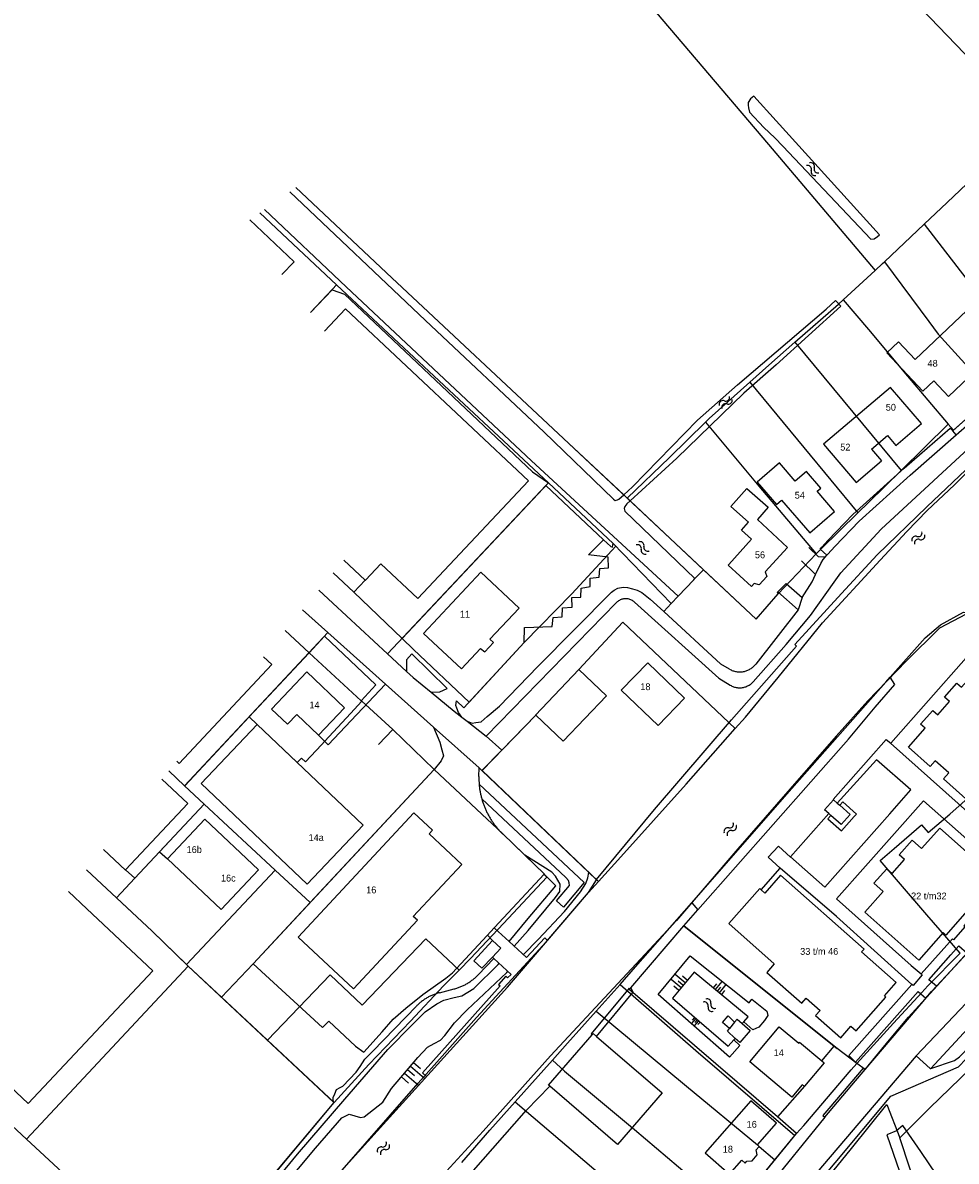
# Model space of a CAD drawing. Extents: x 123992 to 125854, y 449108 to 451911.
# Tile 52 of 175: x 124418 to 124623, y 450658 to 450908. Entities that reach past the tile are written whole.
import ezdxf
from ezdxf.enums import TextEntityAlignment as Align

# ---------------------------------------------------------------- set-up
doc = ezdxf.new("R2010")
doc.units = 0
for name, color, linetype in [('DEFAULT_113', 2, 'CONTINUOUS'), ('DEFAULT_21', 8, 'CONTINUOUS'), ('DEFAULT_22', 8, 'CONTINUOUS'), ('DEFAULT_4', 1, 'CONTINUOUS'), ('DEFAULT_48', 141, 'CONTINUOUS'), ('DEFAULT_5', 1, 'CONTINUOUS'), ('DEFAULT_6', 1, 'CONTINUOUS'), ('DEFAULT_66', 9, 'CONTINUOUS'), ('DEFAULT_7', 5, 'CONTINUOUS'), ('DEFAULT_79', 9, 'CONTINUOUS'), ('DEFAULT_80', 9, 'CONTINUOUS'), ('DEFAULT_87', 9, 'CONTINUOUS'), ('DEFAULT_99', 9, 'CONTINUOUS'), ('S04_TALUD', 9, 'CONTINUOUS'), ('S05_WATER', 141, 'CONTINUOUS')]:
    doc.layers.add(name, color=color, linetype=linetype)

msp = doc.modelspace()

# ---------------------------------------------------------------- linework, layer by layer
at = {"layer": 'DEFAULT_21'}
for points in [[(124548.383, 450920.745), (124554.247, 450913.776), (124581.912, 450881.253), (124605.325, 450853.568)], [(124608.034, 450918.885), (124626.825, 450899.319), (124639.698, 450886.079)], [(124616.081, 450863.699), (124621.149, 450868.496), (124629.745, 450876.62)], [(124550.806, 450803.526), (124536.831, 450816.64), (124499.107, 450851.938), (124478.002, 450871.754)], [(124470.085, 450866.243), (124478.55, 450858.231), (124486.955, 450850.369)], [(124607.386, 450855.47), (124616.081, 450863.699)], [(124616.081, 450863.699), (124627.257, 450849.282), (124639.403, 450833.917)], [(124574.589, 450752.913), (124576.812, 450755.424), (124584.033, 450764.092), (124593.739, 450776.107), (124606.412, 450789.922), (124612.275, 450796.202), (124616.777, 450800.808), (124622.763, 450806.433), (124628.036, 450811.698), (124636.812, 450819.003), (124645.705, 450826.547), (124648.848, 450829.122), (124655.609, 450834.512), (124662.905, 450840.083), (124677.15, 450848.901), (124682.849, 450852.381), (124687.838, 450854.725), (124694.027, 450857.518)], [(124605.325, 450853.568), (124606.986, 450855.091), (124607.386, 450855.47)], [(124607.386, 450855.47), (124617.11, 450842.328), (124619.207, 450839.537), (124626.51, 450831.527), (124630.869, 450826.056)], [(124598.279, 450847.104), (124605.325, 450853.568)], [(124481.191, 450844.285), (124486.031, 450849.416), (124486.955, 450850.369)], [(124486.955, 450850.369), (124503.97, 450834.454), (124533.528, 450806.925)], [(124587.687, 450837.776), (124597.265, 450846.174), (124598.279, 450847.104)], [(124598.279, 450847.104), (124603.901, 450840.603), (124612.465, 450830.335), (124621.423, 450819.77)], [(124577.79, 450829.021), (124581.971, 450832.765), (124587.687, 450837.776)], [(124587.687, 450837.776), (124611.083, 450809.632)], [(124568.057, 450820.239), (124568.871, 450821.033), (124577.79, 450829.021)], [(124577.79, 450829.021), (124601.561, 450800.307)], [(124621.423, 450819.77), (124622.547, 450818.444), (124627.233, 450822.657), (124630.869, 450826.056)], [(124550.806, 450803.526), (124560.101, 450812.477), (124568.057, 450820.239)], [(124568.057, 450820.239), (124579.779, 450806.129), (124592.362, 450791.262)], [(124611.083, 450809.632), (124621.423, 450819.77)], [(124601.561, 450800.307), (124603.849, 450802.539), (124611.083, 450809.632)], [(124501.323, 450772.682), (124533.528, 450806.925)], [(124501.323, 450772.682), (124503.867, 450770.239), (124516.063, 450758.682), (124528.206, 450771.802), (124538.636, 450782.541), (124548.3, 450792.944), (124547.708, 450793.553), (124533.528, 450806.925)], [(124550.806, 450803.526), (124579.168, 450776.923), (124584.022, 450782.536), (124592.362, 450791.262)], [(124592.362, 450791.262), (124593.362, 450792.308), (124601.561, 450800.307)], [(124486.203, 450787.113), (124490.712, 450782.869), (124501.323, 450772.682)], [(124608.652, 450764.218), (124616.319, 450772.809), (124619.699, 450775.683), (124624.745, 450778.504), (124626.771, 450778.275), (124628.674, 450778.64)], [(124475.66, 450774.426), (124480.891, 450769.549)], [(124544.489, 450719.266), (124518.909, 450743.699), (124530.749, 450755.819), (124530.704, 450755.861), (124540.213, 450765.878), (124549.859, 450776.275), (124574.589, 450752.913)], [(124480.891, 450769.549), (124484.283, 450773.176), (124495.57, 450762.519), (124492.376, 450759.022)], [(124467.712, 450755.456), (124480.891, 450769.549)], [(124480.891, 450769.549), (124482.803, 450767.766), (124492.376, 450759.022)], [(124565.027, 450714.607), (124570.551, 450720.907), (124587.01, 450739.742), (124607.674, 450763.122), (124608.652, 450764.218)], [(124566.388, 450713.096), (124599.453, 450750.567), (124605.37, 450757.591), (124609.692, 450762.611), (124608.652, 450764.218)], [(124492.518, 450758.892), (124489.997, 450756.197), (124484.337, 450750.146), (124483.599, 450749.357), (124480.089, 450745.605), (124479.232, 450746.418), (124478.29, 450745.423), (124469.469, 450753.789), (124467.712, 450755.456)], [(124492.376, 450759.022), (124492.518, 450758.892)], [(124492.518, 450758.892), (124499.285, 450752.712), (124508.412, 450743.916)], [(124453.535, 450740.299), (124453.577, 450740.341), (124467.712, 450755.456)], [(124544.489, 450719.266), (124549.397, 450724.747), (124563.786, 450740.714), (124574.589, 450752.913)], [(124450.029, 450743.582), (124453.535, 450740.299)], [(124481.14, 450714.701), (124508.412, 450743.916)], [(124508.412, 450743.916), (124523.467, 450729.743), (124532.664, 450720.897), (124532.604, 450720.835), (124533.197, 450720.252), (124523.63, 450710.042), (124516.345, 450702.386), (124513.852, 450699.843)], [(124453.535, 450740.299), (124457.828, 450736.279)], [(124624.058, 450703.551), (124616.668, 450711.975), (124606.445, 450723.929), (124609.516, 450726.571), (124615.499, 450731.736), (124616.996, 450730.076), (124621.753, 450734.102), (124625.124, 450737.083), (124629.929, 450731.263), (124640.377, 450718.4)], [(124438.527, 450715.725), (124442.551, 450720.045), (124457.828, 450736.279)], [(124457.828, 450736.279), (124473.465, 450721.805)], [(124431.963, 450721.841), (124438.527, 450715.725)], [(124453.921, 450701.087), (124473.465, 450721.805)], [(124473.465, 450721.805), (124481.14, 450714.701)], [(124314.149, 450500), (124327.017, 450508.153), (124347.433, 450521.167), (124357.284, 450527.822), (124362.387, 450531.239), (124379.708, 450544.24), (124398.683, 450559.988), (124403.359, 450565.548), (124413.91, 450575.125), (124424.934, 450585.179), (124433.17, 450593.376), (124446.315, 450608.027), (124468.521, 450632.724), (124473.493, 450638.583), (124487.167, 450654.725), (124504.869, 450674.995), (124517.718, 450689.406), (124533.173, 450706.205), (124542.356, 450716.884), (124544.489, 450719.266)], [(124438.527, 450715.725), (124446.37, 450708.419), (124453.921, 450701.087)], [(124461.664, 450693.851), (124468.579, 450701.245), (124481.14, 450714.701)], [(124549.254, 450696.698), (124552.671, 450700.517), (124565.027, 450714.607)], [(124565.027, 450714.607), (124566.388, 450713.096)], [(124616.691, 450693.896), (124629.453, 450707.889), (124634.769, 450713.081), (124637.153, 450715.118), (124638.681, 450716.226)], [(124601.342, 450679.344), (124597.016, 450682.612), (124596.982, 450682.574), (124563.285, 450709.579), (124566.388, 450713.096)], [(124471.722, 450684.444), (124485.522, 450698.798), (124492.58, 450692.157), (124506.56, 450706.692), (124513.852, 450699.843)], [(124615.593, 450694.942), (124616.923, 450696.378), (124624.058, 450703.551)], [(124453.921, 450701.087), (124454.329, 450700.692), (124461.664, 450693.851)], [(124486.372, 450670.742), (124494.014, 450679.058), (124503.195, 450688.629), (124510.48, 450696.404), (124513.852, 450699.843)], [(124544.011, 450690.838), (124549.254, 450696.698)], [(124549.254, 450696.698), (124565.905, 450682.169), (124587.682, 450663.463)], [(124601.342, 450679.344), (124609.341, 450688.189), (124615.593, 450694.942)], [(124461.664, 450693.851), (124471.722, 450684.444)], [(124603.111, 450678.008), (124616.691, 450693.896)], [(124534.381, 450680.072), (124537.69, 450683.774), (124544.011, 450690.838)], [(124544.011, 450690.838), (124563.86, 450674.301), (124579.457, 450661.41), (124579.835, 450661.079), (124583.309, 450658.139)], [(124471.722, 450684.444), (124486.372, 450670.742)], [(124526.187, 450670.906), (124534.381, 450680.072)], [(124534.381, 450680.072), (124537.068, 450677.631), (124552.452, 450664.816), (124574.21, 450646.337)], [(124587.682, 450663.463), (124588.078, 450663.945), (124589.624, 450665.719), (124600.044, 450677.909), (124601.342, 450679.344)], [(124603.111, 450678.008), (124601.342, 450679.344)], [(124448.302, 450626.923), (124452.937, 450630.76), (124472.269, 450653.889), (124486.372, 450670.742)], [(124514.449, 450657.533), (124520.637, 450664.698), (124526.187, 450670.906)], [(124526.187, 450670.906), (124547.472, 450652.798), (124566.279, 450636.788)], [(124583.309, 450658.139), (124587.682, 450663.463)], [(124637.962, 450593.095), (124622.791, 450627.895), (124621.68, 450631.042), (124615.19, 450649.62), (124610.792, 450662.978)], [(124574.21, 450646.337), (124574.731, 450646.964), (124577.625, 450651.22), (124583.309, 450658.139)]]:
    msp.add_lwpolyline(points, dxfattribs=at)
at = {"layer": 'DEFAULT_22'}
for points in [[(124610.792, 450662.978), (124617.341, 450669.602), (124626.207, 450678.109), (124635.915, 450688.895), (124638.853, 450692.354)], [(124592.242, 450650.913), (124600.152, 450660.614), (124607.915, 450670.317), (124610.792, 450662.978)]]:
    msp.add_lwpolyline(points, dxfattribs=at)
at = {"layer": 'DEFAULT_4'}
for points in [[(124474.911, 450852.658), (124477.582, 450855.487), (124467.843, 450864.683)], [(124493.241, 450785.519), (124493.268, 450785.494), (124496.658, 450789.096), (124504.782, 450781.452), (124529.107, 450807.303), (124488.901, 450845.136), (124484.256, 450840.199)], [(124614.125, 450834.016), (124625.517, 450844.79), (124633.047, 450836.828), (124621.466, 450825.876), (124618.251, 450829.276)], [(124618.251, 450829.276), (124615.855, 450827.009), (124607.886, 450835.437), (124610.47, 450837.881), (124614.125, 450834.016)], [(124615.499, 450819.909), (124608.73, 450827.871), (124594.016, 450815.364), (124601.14, 450806.984)], [(124609.879, 450815.133), (124615.499, 450819.909)], [(124604.506, 450814.306), (124608.034, 450817.304)], [(124608.034, 450817.304), (124609.879, 450815.133)], [(124604.506, 450814.306), (124606.708, 450811.717)], [(124587.729, 450807.284), (124584.294, 450811.274), (124579.384, 450807.047), (124583.618, 450802.129), (124584.755, 450803.108)], [(124584.755, 450803.108), (124590.972, 450795.887), (124596.427, 450800.585), (124592.584, 450805.074), (124593.373, 450805.756), (124590.21, 450809.415), (124587.729, 450807.284)], [(124601.14, 450806.984), (124606.708, 450811.717)], [(124573.589, 450801.731), (124577.114, 450805.649)], [(124577.114, 450805.649), (124581.839, 450801.558)], [(124577.492, 450798.219), (124573.589, 450801.731)], [(124581.839, 450801.558), (124579.457, 450798.807)], [(124575.927, 450796.48), (124577.492, 450798.219)], [(124579.457, 450798.807), (124586.072, 450792.699)], [(124573.138, 450788.94), (124578.135, 450794.494)], [(124578.135, 450794.494), (124575.927, 450796.48)], [(124586.072, 450792.699), (124581.169, 450787.367)], [(124488.548, 450789.935), (124493.241, 450785.519)], [(124527.047, 450779.377), (124518.654, 450787.244), (124506.051, 450773.8), (124514.37, 450766.002), (124518.582, 450770.495), (124519.495, 450769.752), (124521.431, 450771.818), (124520.649, 450772.551), (124527.047, 450779.377)], [(124572.998, 450788.784), (124573.138, 450788.94)], [(124578.178, 450784.122), (124572.998, 450788.784)], [(124581.169, 450787.367), (124581.515, 450786.305)], [(124578.76, 450784.769), (124578.178, 450784.122)], [(124579.858, 450784.507), (124578.76, 450784.769)], [(124581.515, 450786.305), (124579.858, 450784.507)], [(124451.811, 450745.726), (124452.324, 450745.244), (124472.732, 450766.95), (124470.888, 450768.684)], [(124563.41, 450759.578), (124557.612, 450753.564), (124549.535, 450761.352), (124555.333, 450767.365), (124563.41, 450759.578)], [(124482.986, 450751.439), (124488.702, 450757.432), (124480.405, 450765.345), (124472.631, 450757.193), (124476.146, 450753.84), (124478.212, 450756.005), (124482.986, 450751.439)], [(124641.23, 450754.147), (124639.771, 450752.509), (124648.278, 450744.935), (124642.369, 450738.298), (124643.519, 450737.274), (124639.272, 450732.505), (124638.122, 450733.529), (124635.991, 450731.135), (124627.506, 450738.654), (124625.951, 450736.912), (124620.386, 450741.88), (124621.527, 450743.166), (124618.517, 450745.837), (124617.402, 450744.581), (124612.636, 450748.81), (124616.313, 450752.954), (124615.3, 450753.847), (124617.998, 450756.908), (124619.111, 450755.926), (124621.672, 450758.842), (124620.575, 450759.806), (124623.277, 450762.883), (124624.31, 450761.972), (124627.961, 450766.073)], [(124514.459, 450723.037), (124507.277, 450729.738), (124508.044, 450730.561), (124503.948, 450734.382), (124478.462, 450707.064), (124490.622, 450695.719), (124504.718, 450710.828), (124503.792, 450711.604), (124514.459, 450723.037)], [(124619.564, 450731.03), (124631.33, 450720.562), (124625.998, 450714.547), (124626.622, 450713.993), (124620.877, 450707.522), (124620.258, 450708.071), (124614.905, 450702.032), (124603.044, 450712.546), (124607.07, 450717.089), (124605.028, 450718.899), (124607.88, 450722.117), (124609.055, 450721.076), (124611.774, 450724.144), (124610.6, 450725.185), (124613.445, 450728.396), (124615.552, 450726.521), (124619.564, 450731.03)], [(124580.268, 450717.471), (124579.967, 450717.736), (124573.164, 450710.043), (124583.149, 450701.212), (124581.493, 450699.34), (124589.186, 450692.536), (124590.2, 450693.682), (124593.256, 450690.979), (124592.242, 450689.833), (124597.763, 450684.951), (124600.022, 450687.505), (124601.144, 450686.514), (124607.663, 450693.891), (124607.367, 450694.18), (124609.96, 450697.112), (124602.372, 450703.823), (124602.915, 450704.437), (124584.562, 450720.668), (124581.091, 450716.743), (124580.268, 450717.471)], [(124428, 450717.072), (124431.999, 450713.315)], [(124404.601, 450684.157), (124419.146, 450670.491), (124446.543, 450699.649), (124431.999, 450713.315)], [(124563.278, 450709.584), (124596.341, 450683.088)], [(124589.821, 450674.352), (124589.288, 450674.658), (124587.008, 450671.931), (124577.767, 450679.656), (124584.229, 450687.386), (124588.561, 450683.765), (124588.737, 450683.975), (124593.584, 450679.924)], [(124533.788, 450674.315), (124533.534, 450674.534), (124543.097, 450685.636)], [(124544.081, 450685.26), (124558.507, 450672.851), (124548.711, 450661.478), (124533.788, 450674.315)], [(124543.097, 450685.636), (124543.33, 450685.906), (124544.081, 450685.26)], [(124596.341, 450683.088), (124596.982, 450682.574), (124597.016, 450682.612)], [(124593.584, 450679.924), (124594.108, 450679.486), (124589.821, 450674.352)], [(124573.337, 450654.975), (124576.041, 450658.069), (124576.764, 450657.438), (124577.131, 450657.858), (124578.271, 450657.944), (124579.398, 450659.233), (124579.181, 450660.332), (124579.835, 450661.079), (124579.457, 450661.41), (124583.632, 450666.187), (124578.008, 450671.102), (124567.995, 450659.645), (124573.337, 450654.975)]]:
    msp.add_lwpolyline(points, dxfattribs=at)
at = {"layer": 'DEFAULT_48'}
for points in [[(124544.086, 450719.763), (124556.809, 450735.122), (124573.79, 450754.838), (124588.058, 450771.037), (124587.656, 450771.393), (124597.965, 450782.604), (124605.796, 450791.058), (124616.691, 450801.656), (124630.96, 450815.157), (124638.369, 450821.409), (124651.465, 450831.704), (124661.804, 450838.999), (124662.428, 450838.445), (124666.604, 450841.476), (124666.24, 450841.932), (124676.387, 450848.267), (124690.239, 450856.47), (124706.764, 450865.293), (124727.161, 450874.947), (124759.593, 450889.971), (124776.13, 450897.868)], [(124606.271, 450861.415), (124583.585, 450886.469), (124578.664, 450891.885), (124577.969, 450891.26), (124577.396, 450890.436), (124577.4, 450889.857), (124577.525, 450889.278), (124577.692, 450888.321), (124580.877, 450884.95), (124583.254, 450882.67), (124585.027, 450880.867), (124604.36, 450860.401), (124605.119, 450860.487), (124605.854, 450860.992), (124606.271, 450861.415)], [(124476.676, 450870.831), (124506.493, 450842.577), (124532.474, 450818.128), (124547.823, 450803.324), (124548.166, 450802.987), (124548.664, 450803.131), (124549.002, 450803.294), (124550.052, 450804.234)], [(124471.077, 450866.934), (124489.081, 450849.991), (124529.804, 450811.733), (124562.024, 450782.012)], [(124550.052, 450804.234), (124552.02, 450805.996), (124566.301, 450820.635), (124575.097, 450828.458), (124594.541, 450845.057), (124596.6, 450846.991)], [(124597.789, 450845.722), (124596.6, 450846.991)], [(124597.789, 450845.722), (124583.6, 450832.821), (124576.471, 450826.571), (124561.748, 450812.347), (124551.455, 450802.917)], [(124551.455, 450802.917), (124550.77, 450802.289), (124550.294, 450801.726), (124550.177, 450801.285), (124550.342, 450800.687), (124565.728, 450785.846)], [(124350.682, 450500), (124351.603, 450500.65), (124366.336, 450511.198), (124379.674, 450521.174), (124388.516, 450528.218), (124397.591, 450536.223), (124409.605, 450546.669), (124422.172, 450558.078), (124434.996, 450569.949), (124441.742, 450576.576), (124455.818, 450591.794), (124471.516, 450609.382), (124486.083, 450625.843), (124499.508, 450642.573), (124507.891, 450652.132), (124519.171, 450664.41), (124533.958, 450680.992), (124561.655, 450710.721)], [(124625.672, 450644.837), (124615.37, 450660.002), (124611.448, 450665.665), (124610.057, 450664.515), (124607.886, 450663.638), (124610.727, 450655.549), (124621.56, 450627.662), (124621.205, 450627), (124620.948, 450626.658), (124620.914, 450625.819), (124621.142, 450624.842), (124621.348, 450623.884), (124636.67, 450590.859)]]:
    msp.add_lwpolyline(points, dxfattribs=at)
at = {"layer": 'DEFAULT_5'}
for points in [[(124595.142, 450734.221), (124594.199, 450735.056), (124596.183, 450737.266)], [(124596.183, 450737.266), (124597.006, 450736.538)], [(124597.572, 450736.037), (124599.814, 450734.052), (124597.845, 450731.828), (124595.603, 450733.813)], [(124597.006, 450736.538), (124597.572, 450736.037)], [(124595.603, 450733.813), (124595.142, 450734.221)]]:
    msp.add_lwpolyline(points, dxfattribs=at)
at = {"layer": 'DEFAULT_6'}
for points in [[(124530.749, 450755.819), (124536.773, 450750.099), (124546.282, 450760.116), (124540.213, 450765.878), (124530.704, 450755.861), (124530.749, 450755.819)], [(124492.762, 450731.696), (124480.461, 450718.726), (124457.167, 450740.819), (124469.469, 450753.789), (124492.762, 450731.696)], [(124448.55, 450741.801), (124454.257, 450736.449), (124440.567, 450721.852)], [(124449.785, 450724.25), (124457.969, 450732.963), (124469.761, 450721.888), (124461.577, 450713.175), (124449.785, 450724.25)], [(124440.567, 450721.852), (124440.537, 450721.819), (124435.708, 450726.348)], [(124449.785, 450724.25), (124449.762, 450724.271)]]:
    msp.add_lwpolyline(points, dxfattribs=at)
at = {"layer": 'DEFAULT_66'}
for points in [[(124562.024, 450782.012), (124565.477, 450785.592)], [(124565.477, 450785.592), (124565.728, 450785.846)], [(124634.377, 450777.192), (124630.417, 450778.647), (124625.313, 450778.022), (124619.482, 450774.974), (124612.121, 450767.74), (124603.695, 450758.984), (124596.747, 450751.236), (124586.632, 450739.624), (124575.114, 450726.451), (124561.655, 450710.721)], [(124533.302, 450706.355), (124542.356, 450716.884), (124544.044, 450719.693)], [(124544.044, 450719.693), (124544.086, 450719.763)], [(124363.312, 450532.355), (124381.003, 450545.581), (124392.98, 450555.867), (124404.989, 450567.052), (124415.407, 450577.126), (124445.092, 450608.452), (124471.24, 450637.193), (124497.881, 450666.678), (124524.484, 450696.102), (124533.302, 450706.355)]]:
    msp.add_lwpolyline(points, dxfattribs=at)
at = {"layer": 'DEFAULT_7'}
for points in [[(124521.224, 450706.341), (124517.107, 450701.835), (124518.9, 450700.273), (124521.217, 450702.682)], [(124521.224, 450706.341), (124523.043, 450704.657), (124521.215, 450702.705)]]:
    msp.add_lwpolyline(points, dxfattribs=at)
at = {"layer": 'DEFAULT_79'}
for points in [[(124565.728, 450785.846), (124567.62, 450787.751)], [(124560.517, 450780.378), (124562.024, 450782.012)], [(124558.868, 450778.588), (124560.517, 450780.378)], [(124589.287, 450781.719), (124588.448, 450778.995)], [(124524.891, 450706.096), (124529.041, 450711.138), (124535.142, 450718.338), (124532.565, 450720.874)], [(124518.046, 450698.778), (124521.543, 450702.402)], [(124512.762, 450695.694), (124512.955, 450695.746), (124513.147, 450695.801), (124513.339, 450695.86), (124513.529, 450695.922), (124513.718, 450695.987), (124513.906, 450696.056), (124514.092, 450696.128), (124514.277, 450696.203), (124514.461, 450696.282), (124514.644, 450696.364), (124514.825, 450696.449), (124515.004, 450696.537), (124515.182, 450696.629), (124515.358, 450696.723), (124515.533, 450696.821), (124515.705, 450696.922), (124515.876, 450697.026), (124516.045, 450697.133), (124516.212, 450697.243), (124516.377, 450697.356), (124516.541, 450697.471), (124516.702, 450697.59), (124516.86, 450697.712), (124517.017, 450697.836), (124517.172, 450697.963), (124517.324, 450698.093), (124517.474, 450698.225), (124517.621, 450698.36), (124517.766, 450698.498), (124517.909, 450698.638), (124518.046, 450698.778)], [(124509.562, 450694.867), (124509.369, 450694.815), (124509.177, 450694.76), (124508.986, 450694.701), (124508.796, 450694.639), (124508.607, 450694.573), (124508.419, 450694.503), (124508.233, 450694.43), (124508.048, 450694.354), (124507.864, 450694.275), (124507.683, 450694.191), (124507.502, 450694.105), (124507.323, 450694.015), (124507.146, 450693.922), (124506.971, 450693.826), (124506.797, 450693.727), (124506.626, 450693.624), (124506.456, 450693.518), (124506.288, 450693.409), (124506.123, 450693.297), (124505.959, 450693.182), (124505.798, 450693.064), (124505.638, 450692.943), (124505.481, 450692.82), (124505.327, 450692.693), (124505.174, 450692.563), (124505.024, 450692.431), (124504.877, 450692.296), (124504.732, 450692.158), (124504.59, 450692.017), (124504.498, 450691.924)], [(124509.562, 450694.867), (124512.762, 450695.694)], [(124486.37, 450670.743), (124486.168, 450671.3), (124486.204, 450671.82), (124486.558, 450672.622), (124486.89, 450673.603), (124487.706, 450674.069), (124488.304, 450674.314), (124491.238, 450677.394), (124492.128, 450678.68), (124493.135, 450680.266), (124494.881, 450682.017), (124504.498, 450691.924)]]:
    msp.add_lwpolyline(points, dxfattribs=at)
at = {"layer": 'DEFAULT_80'}
for points in [[(124478.002, 450871.754), (124499.107, 450851.938), (124536.831, 450816.64), (124550.052, 450804.234)], [(124481.191, 450844.285), (124485.95, 450849.33)], [(124532.937, 450806.296), (124533.522, 450806.919)], [(124533.522, 450806.919), (124547.708, 450793.553)], [(124498.146, 450769.304), (124532.937, 450806.296)], [(124550.052, 450804.234), (124551.455, 450802.917)], [(124551.455, 450802.917), (124562.753, 450792.315), (124567.62, 450787.751)], [(124567.62, 450787.751), (124579.168, 450776.923), (124584.022, 450782.536), (124583.88, 450782.875), (124583.921, 450782.916)], [(124583.921, 450782.916), (124585.799, 450784.803)], [(124450.029, 450743.581), (124453.536, 450740.297)], [(124453.536, 450740.297), (124457.828, 450736.279), (124447.977, 450725.812)], [(124447.977, 450725.812), (124442.555, 450720.051)], [(124551.622, 450695.954), (124563.278, 450709.584)], [(124552.075, 450694.903), (124551.296, 450695.573), (124551.406, 450695.702)], [(124551.406, 450695.702), (124551.622, 450695.954)], [(124583.844, 450667.585), (124552.075, 450694.903)], [(124516.517, 450655.212), (124528.671, 450669.083), (124533.788, 450674.315)], [(124589.821, 450674.352), (124583.844, 450667.585)]]:
    msp.add_lwpolyline(points, dxfattribs=at)
at = {"layer": 'DEFAULT_87'}
for points in [[(124525.989, 450705.101), (124529.021, 450708.541), (124535.082, 450715.761), (124536.012, 450717.127), (124536.059, 450718.725), (124535.572, 450719.6), (124535.046, 450720.435), (124534.259, 450721.367), (124528.294, 450725.1)], [(124528.055, 450703.23), (124531.237, 450706.58), (124537.045, 450712.74), (124540.571, 450717.063), (124541.736, 450718.871), (124542.207, 450720.072), (124542.408, 450721.254)], [(124466.858, 450645.415), (124478.384, 450659.372), (124488.786, 450671.501), (124498.176, 450682.403), (124503.592, 450687.801), (124506.43, 450690.66), (124509.015, 450692.399), (124510.508, 450693.23), (124512.822, 450693.788), (124514.479, 450694.181), (124517.106, 450695.799), (124522.443, 450701.076)], [(124471.061, 450647.287), (124482.272, 450660.721), (124488.118, 450667.38), (124489.711, 450668.192), (124492.196, 450667.412), (124493.035, 450667.559), (124497.108, 450670.848), (124499.044, 450673.82), (124504.768, 450680.598), (124506.95, 450682.913), (124508.383, 450683.704), (124509.777, 450684.414), (124510.748, 450685.481), (124512.867, 450688.215), (124515.623, 450691.093), (124524.355, 450699.334), (124524.593, 450699.584)], [(124522.443, 450701.076), (124522.683, 450701.348)], [(124576.474, 450688.486), (124577.413, 450689.589), (124565.521, 450699.343), (124560.783, 450693.697), (124573.045, 450683.121), (124574.273, 450684.474)], [(124576.113, 450688.062), (124576.474, 450688.486)], [(124574.273, 450684.474), (124574.588, 450684.809)]]:
    msp.add_lwpolyline(points, dxfattribs=at)
at = {"layer": 'DEFAULT_99'}
for points in [[(124578.511, 450763.182), (124585.809, 450771.383), (124591.117, 450777.719), (124596.298, 450785.091), (124597.762, 450787.141), (124606.624, 450796.681), (124629.67, 450817.961), (124641.342, 450828.522), (124649.071, 450834.678), (124654.28, 450838.495), (124666.973, 450846.428), (124686.935, 450858.154), (124704.689, 450868.344), (124719.949, 450877.776), (124729.741, 450883.527), (124732.387, 450885.307), (124734.214, 450886.84), (124738.065, 450890.286), (124741.704, 450892.812), (124746.706, 450895.793)], [(124690.928, 450865.162), (124690.155, 450865.611), (124681.933, 450861.131), (124668.893, 450854.034), (124664.039, 450850.82), (124653.597, 450844.083), (124647.65, 450840.02), (124642.122, 450836.12), (124639.54, 450834.041), (124634.755, 450829.689), (124627.233, 450822.657), (124622.391, 450818.304)], [(124623.158, 450817.424), (124626.034, 450819.93), (124638.202, 450831.195), (124643.546, 450835.572), (124649.153, 450839.593), (124653.009, 450842.4), (124669.162, 450852.898), (124684.172, 450861.189), (124690.928, 450865.162)], [(124485.95, 450849.33), (124488.698, 450848.379), (124529.991, 450809.294), (124533.522, 450806.919)], [(124593.649, 450792.776), (124594.994, 450794.29), (124600.463, 450799.922), (124611.703, 450810.098), (124621.845, 450818.932)], [(124594.966, 450791.247), (124596.456, 450792.924), (124601.851, 450798.481), (124613.027, 450808.599), (124623.158, 450817.424)], [(124622.391, 450818.304), (124621.845, 450818.932)], [(124623.158, 450817.424), (124622.391, 450818.304)], [(124532.937, 450806.296), (124545.589, 450794.382)], [(124514.499, 450755.392), (124513.752, 450756.403), (124513.364, 450757.419), (124513.14, 450757.937), (124513.331, 450758.997), (124514.943, 450757.472), (124528.206, 450771.802), (124528.239, 450775.098), (124534.336, 450775.307), (124534.54, 450777.287), (124536.499, 450777.421), (124536.623, 450779.441), (124538.7, 450779.597), (124538.625, 450781.714), (124540.624, 450781.75), (124540.708, 450783.728), (124542.664, 450784.084), (124542.69, 450785.922), (124544.667, 450786.157), (124544.813, 450788.076), (124546.751, 450788.212), (124546.632, 450790.568), (124542.33, 450791.093), (124545.589, 450794.382)], [(124545.589, 450794.382), (124547.194, 450792.87), (124547.595, 450792.733), (124547.691, 450793.174), (124547.708, 450793.553)], [(124547.708, 450793.553), (124560.517, 450780.378)], [(124594.334, 450790.536), (124592.886, 450790.642), (124590.755, 450792.662)], [(124593.251, 450792.327), (124593.649, 450792.776)], [(124593.251, 450792.327), (124594.745, 450790.998)], [(124589.178, 450789.73), (124592.245, 450786.725)], [(124592.245, 450786.725), (124593.427, 450789.184), (124593.9, 450790.047), (124594.334, 450790.536)], [(124594.334, 450790.536), (124594.745, 450790.998)], [(124594.745, 450790.998), (124594.966, 450791.247)], [(124486.203, 450787.113), (124490.712, 450782.869), (124493.241, 450785.519)], [(124585.799, 450784.803), (124589.287, 450781.719)], [(124589.287, 450781.719), (124591.479, 450785.133), (124592.245, 450786.725)], [(124483.042, 450783.309), (124486.092, 450780.456), (124498.146, 450769.304)], [(124515.624, 450754.525), (124516.749, 450754.111), (124517.548, 450754.217), (124518.706, 450754.406), (124520.075, 450755.536), (124522.777, 450757.834), (124531.206, 450766.552), (124547.412, 450782.882), (124547.928, 450783.306), (124548.765, 450783.733), (124549.942, 450783.982), (124550.862, 450783.929), (124551.984, 450783.639), (124552.987, 450783.307), (124554.07, 450782.777), (124555.901, 450781.312), (124558.868, 450778.588)], [(124583.921, 450782.916), (124588.448, 450778.995)], [(124519.854, 450751.264), (124548.42, 450780.55)], [(124552.458, 450780.68), (124552.305, 450780.809), (124552.143, 450780.927), (124551.974, 450781.033), (124551.798, 450781.128), (124551.616, 450781.21), (124551.428, 450781.28), (124551.237, 450781.337), (124551.042, 450781.38), (124550.844, 450781.41), (124550.645, 450781.426), (124550.445, 450781.429), (124550.245, 450781.418), (124550.047, 450781.393), (124549.85, 450781.355), (124549.657, 450781.303), (124549.468, 450781.238), (124549.284, 450781.161), (124549.105, 450781.07), (124548.933, 450780.968), (124548.769, 450780.855), (124548.612, 450780.73), (124548.465, 450780.595), (124548.42, 450780.55)], [(124552.458, 450780.68), (124570.952, 450764.012), (124573.483, 450762.445)], [(124479.443, 450778.978), (124485.033, 450773.978)], [(124573.308, 450765.962), (124571.408, 450767.073), (124558.868, 450778.588)], [(124588.448, 450778.995), (124579.077, 450767.063)], [(124453.536, 450740.297), (124485.033, 450773.978)], [(124485.033, 450773.978), (124497.671, 450762.674)], [(124498.146, 450769.304), (124502.344, 450765.42)], [(124507.703, 450760.88), (124509.617, 450761.005), (124511.27, 450761.678), (124503.474, 450769.307), (124502.325, 450767.979), (124502.344, 450765.42)], [(124573.308, 450765.962), (124573.483, 450765.865), (124573.662, 450765.776), (124573.845, 450765.695), (124574.031, 450765.623), (124574.221, 450765.558), (124574.413, 450765.503), (124574.607, 450765.456), (124574.803, 450765.417), (124575.001, 450765.388), (124575.2, 450765.367), (124575.4, 450765.356), (124575.6, 450765.353), (124575.8, 450765.359), (124575.999, 450765.374), (124576.198, 450765.398), (124576.395, 450765.431), (124576.59, 450765.473), (124576.784, 450765.523), (124576.975, 450765.582), (124577.163, 450765.65), (124577.348, 450765.726), (124577.53, 450765.81), (124577.707, 450765.902), (124577.88, 450766.002), (124578.049, 450766.109), (124578.213, 450766.224), (124578.371, 450766.347), (124578.524, 450766.476), (124578.67, 450766.612), (124578.811, 450766.754), (124578.945, 450766.902), (124579.072, 450767.057), (124579.077, 450767.063)], [(124608.75, 450749.73), (124625.36, 450768.411), (124627.961, 450766.073)], [(124502.344, 450765.42), (124503.754, 450764.115), (124507.703, 450760.88)], [(124482.986, 450751.439), (124485.095, 450749.362), (124497.671, 450762.674)], [(124497.671, 450762.674), (124508.256, 450753.207)], [(124573.483, 450762.445), (124573.656, 450762.344), (124573.833, 450762.253), (124574.016, 450762.17), (124574.202, 450762.096), (124574.391, 450762.033), (124574.584, 450761.978), (124574.779, 450761.934), (124574.976, 450761.899), (124575.174, 450761.875), (124575.373, 450761.861), (124575.573, 450761.856), (124575.773, 450761.862), (124575.973, 450761.878), (124576.171, 450761.904), (124576.368, 450761.94), (124576.562, 450761.986), (124576.754, 450762.042), (124576.943, 450762.107), (124577.129, 450762.182), (124577.31, 450762.266), (124577.487, 450762.359), (124577.659, 450762.461), (124577.826, 450762.572), (124577.987, 450762.691), (124578.141, 450762.817), (124578.289, 450762.952), (124578.43, 450763.094), (124578.511, 450763.182)], [(124507.703, 450760.88), (124512.81, 450756.696), (124514.499, 450755.392)], [(124514.499, 450755.392), (124515.624, 450754.525)], [(124515.624, 450754.525), (124519.854, 450751.264)], [(124523.29, 450748.184), (124530.749, 450755.819)], [(124496.132, 450749.391), (124499.285, 450752.712), (124508.411, 450743.915)], [(124508.256, 450753.207), (124518.266, 450744.253)], [(124508.256, 450753.207), (124509.604, 450749.938), (124510.056, 450748.243), (124510.467, 450746.888), (124509.955, 450745.825), (124508.411, 450743.915)], [(124519.854, 450751.264), (124523.29, 450748.184)], [(124596.183, 450737.266), (124596.116, 450737.325), (124607.791, 450750.534), (124608.75, 450749.73)], [(124635.778, 450725.597), (124608.718, 450749.695), (124608.75, 450749.73)], [(124518.905, 450743.695), (124523.29, 450748.184)], [(124518.23, 450742.378), (124518.266, 450744.253)], [(124518.266, 450744.253), (124518.905, 450743.695)], [(124586.747, 450724.71), (124594.274, 450718.024), (124608.552, 450734.169), (124613.169, 450739.416), (124605.632, 450746.02), (124597.006, 450736.538)], [(124508.411, 450743.915), (124468.579, 450701.245), (124483.864, 450687.203), (124485.213, 450688.613), (124491.133, 450683.146), (124492.943, 450681.783), (124496.967, 450686.289), (124499.404, 450689.085), (124502.165, 450691.465), (124505.88, 450694.452), (124510.99, 450698.088), (124512.42, 450699.238), (124519.982, 450707.36)], [(124518.23, 450742.378), (124518.227, 450742.178), (124518.227, 450741.978), (124518.229, 450741.778), (124518.233, 450741.578), (124518.24, 450741.378), (124518.249, 450741.178), (124518.261, 450740.979), (124518.274, 450740.779), (124518.283, 450740.668)], [(124542.408, 450721.254), (124518.905, 450743.695)], [(124518.283, 450740.668), (124541.354, 450719.108), (124536.819, 450713.657), (124535.308, 450715.063), (124538.121, 450718.402), (124538.036, 450719.02), (124537.892, 450719.539), (124537.347, 450720.174), (124518.857, 450737.452)], [(124518.283, 450740.668), (124518.3, 450740.469), (124518.32, 450740.27), (124518.342, 450740.071), (124518.366, 450739.872), (124518.393, 450739.674), (124518.422, 450739.476), (124518.453, 450739.279), (124518.487, 450739.082), (124518.523, 450738.885), (124518.561, 450738.689), (124518.601, 450738.493), (124518.644, 450738.297), (124518.689, 450738.102), (124518.736, 450737.908), (124518.786, 450737.714), (124518.838, 450737.521), (124518.857, 450737.452)], [(124518.857, 450737.452), (124518.912, 450737.26), (124518.969, 450737.068), (124519.029, 450736.877), (124519.09, 450736.687), (124519.154, 450736.497), (124519.221, 450736.309), (124519.289, 450736.121), (124519.359, 450735.934), (124519.432, 450735.747), (124519.507, 450735.562), (124519.584, 450735.377), (124519.664, 450735.194), (124519.745, 450735.011), (124519.828, 450734.829), (124519.914, 450734.649), (124520.002, 450734.469), (124520.092, 450734.29), (124520.184, 450734.113), (124520.278, 450733.936), (124520.374, 450733.761), (124520.472, 450733.586), (124520.572, 450733.413), (124520.674, 450733.241), (124520.779, 450733.071), (124520.885, 450732.901), (124520.993, 450732.733), (124521.103, 450732.566), (124521.215, 450732.4), (124521.329, 450732.236), (124521.445, 450732.073), (124521.563, 450731.912), (124521.683, 450731.751), (124521.804, 450731.593), (124521.928, 450731.435), (124522.053, 450731.279), (124522.18, 450731.125), (124522.309, 450730.972), (124522.44, 450730.821), (124522.572, 450730.671), (124522.706, 450730.522), (124522.842, 450730.376), (124522.98, 450730.231), (124523.119, 450730.087), (124523.26, 450729.945), (124523.403, 450729.805), (124523.462, 450729.748)], [(124595.603, 450733.813), (124594.938, 450733.038), (124597.947, 450730.406), (124600.731, 450733.546), (124601.238, 450734.124), (124598.26, 450736.791), (124597.572, 450736.037)], [(124633.093, 450721.866), (124615.97, 450737.018), (124596.849, 450715.47), (124613.276, 450700.818), (124615.439, 450698.983)], [(124595.142, 450734.221), (124586.747, 450724.71)], [(124528.294, 450725.1), (124523.462, 450729.748)], [(124584.482, 450722.242), (124581.815, 450724.641), (124584.09, 450727.029), (124586.716, 450724.675), (124586.747, 450724.71)], [(124447.977, 450725.812), (124449.762, 450724.271)], [(124532.565, 450720.874), (124532.623, 450720.936), (124528.294, 450725.1)], [(124431.963, 450721.841), (124446.37, 450708.419), (124454.315, 450700.698)], [(124440.567, 450721.852), (124442.555, 450720.051)], [(124580.268, 450717.471), (124584.482, 450722.242)], [(124613.393, 450696.687), (124596.818, 450711.631), (124584.482, 450722.242)], [(124633.093, 450721.866), (124633.019, 450721.781), (124634.458, 450720.496), (124624.836, 450709.572), (124625.085, 450709.306), (124622.572, 450706.501), (124622.312, 450706.737), (124615.439, 450698.983)], [(124521.659, 450709.16), (124532.565, 450720.874)], [(124544.044, 450719.693), (124542.408, 450721.254)], [(124519.982, 450707.36), (124521.659, 450709.16)], [(124520.154, 450707.439), (124521.224, 450706.341)], [(124521.627, 450709.054), (124524.891, 450706.096)], [(124524.891, 450706.096), (124528.723, 450702.626), (124532.701, 450706.93), (124533.302, 450706.355)], [(124565.427, 450620.235), (124608.808, 450672.114), (124623.651, 450678.57), (124625.369, 450680.364), (124634.016, 450689.342), (124647.776, 450704.135), (124649.902, 450705.731), (124651.597, 450706.344), (124653.473, 450706.699), (124654.773, 450706.809), (124655.853, 450706.778), (124656.897, 450706.166), (124658.052, 450705.206)], [(124617.569, 450678.23), (124622.813, 450680.003), (124623.887, 450680.751), (124626.366, 450683.368), (124647.799, 450706.194), (124649.151, 450707.143), (124650.686, 450707.915), (124652.681, 450708.35), (124654.299, 450708.563), (124655.26, 450708.478)], [(124618.815, 450696.269), (124617.146, 450697.681), (124621.995, 450703.213), (124623.729, 450705.156), (124625.564, 450703.547)], [(124521.543, 450702.402), (124525.341, 450698.895), (124524.519, 450698.125), (124524.141, 450698.503), (124522.513, 450696.7), (124522.872, 450696.346), (124505.827, 450677.273), (124506.717, 450676.45)], [(124521.215, 450702.705), (124521.543, 450702.402)], [(124574.273, 450684.474), (124575.564, 450683.282), (124573.304, 450680.726), (124557.622, 450694.486), (124564.699, 450702.996), (124577.65, 450692.647), (124578.263, 450693.432), (124581.543, 450690.841), (124581.73, 450689.884), (124580.998, 450688.779), (124579.73, 450687.311), (124578.435, 450686.741), (124576.474, 450688.486)], [(124618.815, 450696.269), (124622.901, 450700.697), (124625.564, 450703.547)], [(124418.742, 450662.714), (124454.315, 450700.698)], [(124454.315, 450700.698), (124486.37, 450670.743)], [(124633.616, 450701.269), (124614.323, 450680.992)], [(124617.569, 450678.23), (124636.483, 450698.652), (124633.616, 450701.269)], [(124615.439, 450698.983), (124615.681, 450698.77), (124613.663, 450696.478), (124613.393, 450696.687)], [(124551.406, 450695.702), (124551.233, 450695.872), (124542.875, 450685.837), (124543.097, 450685.636)], [(124544.081, 450685.26), (124552.075, 450694.903)], [(124552.075, 450694.903), (124552.14, 450694.981), (124551.622, 450695.954)], [(124613.393, 450696.687), (124599.52, 450681.057), (124601.045, 450679.572), (124614.825, 450695.121), (124616.452, 450693.668)], [(124616.452, 450693.668), (124617.743, 450695.107), (124618.815, 450696.269)], [(124603.111, 450678.008), (124608.458, 450684.542), (124612.703, 450689.491), (124616.452, 450693.668)], [(124573.305, 450687.007), (124571.779, 450688.292), (124573.039, 450689.787), (124574.384, 450688.426)], [(124574.588, 450684.809), (124572.86, 450686.397), (124573.305, 450687.007)], [(124574.384, 450688.426), (124573.305, 450687.007)], [(124574.384, 450688.426), (124574.441, 450688.368), (124574.993, 450689.015), (124576.113, 450688.062)], [(124576.113, 450688.062), (124577.868, 450686.567), (124575.588, 450683.891), (124574.588, 450684.809)], [(124593.584, 450679.924), (124596.341, 450683.088)], [(124398.449, 450681.51), (124418.742, 450662.714)], [(124614.323, 450680.992), (124586.242, 450647.99)], [(124614.323, 450680.992), (124617.411, 450678.176), (124617.569, 450678.23)], [(124602.717, 450678.306), (124595.126, 450669.454), (124593.839, 450667.885), (124594.263, 450667.521)], [(124594.263, 450667.521), (124600.996, 450675.534), (124603.111, 450678.008)], [(124602.717, 450678.306), (124603.111, 450678.008)], [(124486.37, 450670.743), (124472.269, 450653.889), (124452.956, 450630.783), (124452.916, 450630.82)], [(124573.337, 450654.975), (124577.625, 450651.22), (124588.078, 450663.945), (124583.844, 450667.585)], [(124594.263, 450667.521), (124581.309, 450651.563)], [(124418.742, 450662.714), (124436.602, 450646.172), (124452.916, 450630.82)]]:
    msp.add_lwpolyline(points, dxfattribs=at)
at = {"layer": 'S04_TALUD'}
for p, q in [((124560.473, 450697.845), (124562.672, 450695.986)), ((124561.403, 450698.945), (124563.602, 450697.086)), ((124562.038, 450697.466), (124563.137, 450696.536)), ((124562.967, 450698.565), (124564.067, 450697.635)), ((124570.462, 450696.831), (124569.734, 450695.936)), ((124571.638, 450697.362), (124570.181, 450695.571)), ((124561.108, 450696.366), (124562.207, 450695.437)), ((124571.358, 450696.102), (124570.629, 450695.207)), ((124572.534, 450696.634), (124571.077, 450694.843)), ((124572.253, 450695.374), (124571.524, 450694.478)), ((124565.202, 450688.849), (124565.705, 450689.433)), ((124564.991, 450688.014), (124565.996, 450689.181)), ((124565.575, 450687.512), (124566.58, 450688.679)), ((124565.785, 450688.347), (124566.288, 450688.93)), ((124566.369, 450687.844), (124566.871, 450688.427)), ((124505.403, 450678.131), (124503.845, 450679.46)), ((124504.968, 450674.466), (124501.852, 450677.123)), ((124504.074, 450676.573), (124502.516, 450677.902)), ((124506.296, 450676.024), (124503.18, 450678.681)), ((124502.745, 450675.015), (124501.187, 450676.344))]:
    msp.add_line(p, q, dxfattribs=at)
at = {"layer": 'S05_WATER'}
for points in [[(124591.946, 450876.129), (124591.988, 450876.324), (124591.984, 450876.523), (124591.933, 450876.716), (124591.839, 450876.892), (124591.706, 450877.041), (124591.542, 450877.155), (124591.356, 450877.227), (124591.159, 450877.255), (124590.96, 450877.235), (124590.924, 450877.226)], [(124591.288, 450875.515), (124591.33, 450875.71), (124591.326, 450875.91), (124591.275, 450876.103), (124591.18, 450876.279), (124591.048, 450876.428), (124590.884, 450876.541), (124590.698, 450876.614), (124590.5, 450876.641), (124590.302, 450876.622), (124590.265, 450876.613)], [(124591.288, 450875.515), (124591.246, 450875.32), (124591.25, 450875.121), (124591.301, 450874.928), (124591.395, 450874.752), (124591.528, 450874.603), (124591.692, 450874.489), (124591.878, 450874.417), (124592.075, 450874.389), (124592.274, 450874.409), (124592.31, 450874.418)], [(124591.946, 450876.129), (124591.904, 450875.934), (124591.908, 450875.734), (124591.959, 450875.541), (124592.054, 450875.365), (124592.186, 450875.216), (124592.35, 450875.103), (124592.536, 450875.03), (124592.734, 450875.003), (124592.932, 450875.022), (124592.969, 450875.031)], [(124572.187, 450824.906), (124571.994, 450824.955), (124571.794, 450824.957), (124571.6, 450824.912), (124571.421, 450824.824), (124571.268, 450824.696), (124571.148, 450824.536), (124571.07, 450824.353), (124571.036, 450824.156), (124571.049, 450823.957), (124571.057, 450823.92)], [(124572.187, 450824.906), (124572.381, 450824.858), (124572.58, 450824.855), (124572.775, 450824.9), (124572.954, 450824.988), (124573.107, 450825.116), (124573.226, 450825.276), (124573.305, 450825.46), (124573.338, 450825.656), (124573.325, 450825.855), (124573.318, 450825.892)], [(124572.779, 450824.228), (124572.972, 450824.179), (124573.172, 450824.177), (124573.366, 450824.222), (124573.545, 450824.31), (124573.698, 450824.438), (124573.818, 450824.598), (124573.896, 450824.781), (124573.93, 450824.978), (124573.917, 450825.177), (124573.909, 450825.214)], [(124572.779, 450824.228), (124572.585, 450824.276), (124572.386, 450824.279), (124572.191, 450824.234), (124572.012, 450824.146), (124571.859, 450824.018), (124571.74, 450823.858), (124571.661, 450823.674), (124571.628, 450823.478), (124571.641, 450823.279), (124571.648, 450823.242)], [(124614.515, 450795.112), (124614.32, 450795.156), (124614.121, 450795.154), (124613.927, 450795.105), (124613.75, 450795.012), (124613.6, 450794.881), (124613.484, 450794.719), (124613.41, 450794.534), (124613.38, 450794.336), (124613.398, 450794.137), (124613.406, 450794.101)], [(124615.121, 450794.446), (124614.927, 450794.491), (124614.727, 450794.489), (124614.534, 450794.44), (124614.357, 450794.347), (124614.206, 450794.216), (124614.091, 450794.054), (124614.016, 450793.868), (124613.987, 450793.671), (124614.004, 450793.472), (124614.013, 450793.436)], [(124614.515, 450795.112), (124614.709, 450795.067), (124614.909, 450795.069), (124615.102, 450795.118), (124615.279, 450795.211), (124615.43, 450795.342), (124615.545, 450795.504), (124615.62, 450795.69), (124615.649, 450795.887), (124615.632, 450796.086), (124615.623, 450796.122)], [(124615.121, 450794.446), (124615.316, 450794.402), (124615.515, 450794.404), (124615.709, 450794.453), (124615.886, 450794.546), (124616.036, 450794.677), (124616.152, 450794.839), (124616.226, 450795.024), (124616.256, 450795.222), (124616.238, 450795.421), (124616.23, 450795.457)], [(124553.913, 450792.253), (124553.937, 450792.452), (124553.915, 450792.65), (124553.847, 450792.837), (124553.737, 450793.004), (124553.591, 450793.14), (124553.417, 450793.238), (124553.225, 450793.294), (124553.026, 450793.303), (124552.83, 450793.265), (124552.795, 450793.253)], [(124554.513, 450792.925), (124554.537, 450793.123), (124554.515, 450793.321), (124554.446, 450793.508), (124554.336, 450793.675), (124554.19, 450793.811), (124554.017, 450793.909), (124553.825, 450793.965), (124553.626, 450793.974), (124553.43, 450793.936), (124553.394, 450793.924)], [(124553.913, 450792.253), (124553.889, 450792.055), (124553.911, 450791.857), (124553.98, 450791.67), (124554.09, 450791.503), (124554.236, 450791.367), (124554.409, 450791.269), (124554.601, 450791.213), (124554.8, 450791.204), (124554.996, 450791.242), (124555.032, 450791.254)], [(124554.513, 450792.925), (124554.489, 450792.726), (124554.511, 450792.528), (124554.579, 450792.341), (124554.689, 450792.174), (124554.835, 450792.038), (124555.009, 450791.94), (124555.201, 450791.884), (124555.4, 450791.875), (124555.596, 450791.913), (124555.631, 450791.925)], [(124573.143, 450731.087), (124573.341, 450731.064), (124573.539, 450731.089), (124573.726, 450731.159), (124573.891, 450731.27), (124574.026, 450731.418), (124574.123, 450731.592), (124574.176, 450731.784), (124574.183, 450731.984), (124574.144, 450732.179), (124574.131, 450732.215)], [(124573.143, 450731.087), (124572.944, 450731.109), (124572.746, 450731.084), (124572.559, 450731.014), (124572.394, 450730.903), (124572.259, 450730.756), (124572.162, 450730.581), (124572.109, 450730.389), (124572.102, 450730.19), (124572.141, 450729.994), (124572.154, 450729.959)], [(124573.819, 450730.493), (124573.621, 450730.516), (124573.423, 450730.491), (124573.236, 450730.421), (124573.071, 450730.31), (124572.936, 450730.162), (124572.839, 450729.988), (124572.786, 450729.796), (124572.779, 450729.596), (124572.818, 450729.401), (124572.831, 450729.365)], [(124573.819, 450730.493), (124574.018, 450730.471), (124574.216, 450730.496), (124574.403, 450730.566), (124574.568, 450730.677), (124574.703, 450730.824), (124574.8, 450730.999), (124574.853, 450731.191), (124574.86, 450731.39), (124574.821, 450731.586), (124574.808, 450731.621)], [(124568.617, 450691.795), (124568.641, 450691.993), (124568.618, 450692.191), (124568.549, 450692.378), (124568.438, 450692.545), (124568.292, 450692.68), (124568.119, 450692.778), (124567.927, 450692.833), (124567.727, 450692.842), (124567.531, 450692.804), (124567.496, 450692.792)], [(124569.215, 450692.467), (124569.239, 450692.665), (124569.216, 450692.864), (124569.147, 450693.051), (124569.037, 450693.217), (124568.89, 450693.353), (124568.717, 450693.451), (124568.525, 450693.506), (124568.325, 450693.514), (124568.13, 450693.476), (124568.094, 450693.464)], [(124568.617, 450691.795), (124568.593, 450691.597), (124568.616, 450691.398), (124568.685, 450691.211), (124568.795, 450691.045), (124568.942, 450690.909), (124569.115, 450690.811), (124569.307, 450690.756), (124569.507, 450690.748), (124569.702, 450690.786), (124569.738, 450690.798)], [(124569.215, 450692.467), (124569.191, 450692.269), (124569.214, 450692.071), (124569.283, 450691.884), (124569.394, 450691.717), (124569.54, 450691.582), (124569.713, 450691.484), (124569.905, 450691.429), (124570.105, 450691.42), (124570.301, 450691.458), (124570.336, 450691.47)], [(124496.9, 450660.965), (124497.098, 450660.948), (124497.296, 450660.977), (124497.481, 450661.052), (124497.644, 450661.167), (124497.775, 450661.317), (124497.867, 450661.494), (124497.916, 450661.688), (124497.919, 450661.887), (124497.874, 450662.082), (124497.861, 450662.117)], [(124496.9, 450660.965), (124496.701, 450660.983), (124496.503, 450660.954), (124496.318, 450660.879), (124496.156, 450660.764), (124496.024, 450660.613), (124495.932, 450660.437), (124495.883, 450660.243), (124495.881, 450660.044), (124495.925, 450659.849), (124495.938, 450659.814)], [(124497.59, 450660.389), (124497.392, 450660.406), (124497.194, 450660.377), (124497.009, 450660.302), (124496.846, 450660.187), (124496.715, 450660.037), (124496.623, 450659.86), (124496.574, 450659.666), (124496.571, 450659.467), (124496.616, 450659.272), (124496.629, 450659.237)], [(124497.59, 450660.389), (124497.789, 450660.371), (124497.987, 450660.4), (124498.172, 450660.475), (124498.334, 450660.59), (124498.466, 450660.741), (124498.558, 450660.917), (124498.607, 450661.111), (124498.609, 450661.31), (124498.565, 450661.505), (124498.552, 450661.54)]]:
    msp.add_lwpolyline(points, dxfattribs=at)

# ---------------------------------------------------------------- texts
at = {"layer": 'DEFAULT_113'}
for s, p in [('48', (124617.971, 450833.155)), ('50', (124608.79, 450823.499)), ('52', (124598.782, 450814.736)), ('54', (124588.781, 450804.183)), ('11', (124515.159, 450778.037)), ('18', (124554.831, 450762.095)), ('14', (124482.084, 450758.086)), ('14a', (124482.454, 450728.948)), ('16b', (124455.644, 450726.32)), ('16c', (124463.138, 450720.042)), ('16', (124494.564, 450717.458)), ('22 t/m32', (124617.147, 450716.117)), ('33 t/m 46', (124593.04, 450703.945)), ('14', (124584.156, 450681.682)), ('16', (124578.196, 450665.947)), ('18', (124572.96, 450660.478))]:
    msp.add_text(s, height=1.5, dxfattribs=at).set_placement(p, align=Align.MIDDLE_CENTER)
msp.add_text('56', height=1.5, rotation=359.9427, dxfattribs=at).set_placement((124580.021, 450791.074), align=Align.MIDDLE_CENTER)

doc.saveas('drawing.dxf')
